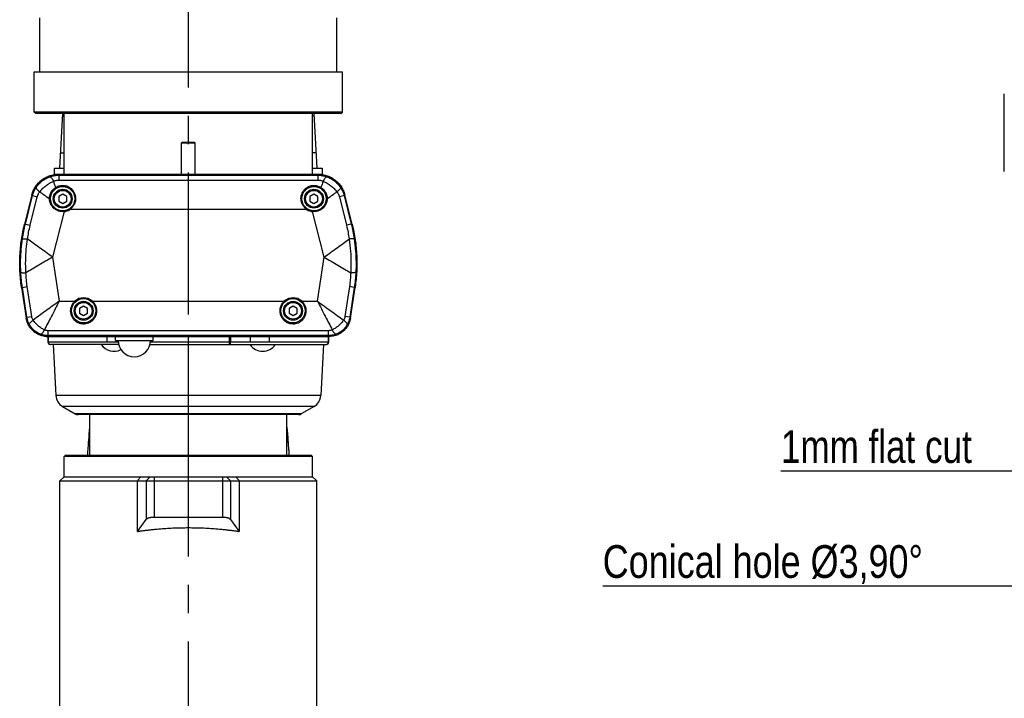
# Model space of a CAD drawing. Extents: x 0 to 2548, y 0 to 1800.
# Tile 21 of 29: x 1414 to 1779, y 784 to 1036. Entities that reach past the tile are written whole.
import ezdxf

# ---------------------------------------------------------------- set-up
doc = ezdxf.new("R2010")
doc.units = 0
doc.header["$LTSCALE"] = 140.166667
doc.linetypes.add('CENTER', pattern=[0.6, 0.375, -0.075, 0.075, -0.075])
doc.layers.add('91_NOTE', color=7, linetype='Continuous')
doc.layers.add('DEFAULT_1', color=7, linetype='CENTER')
doc.styles.get("Standard").update_dxf_attribs({"font": 'txt', "width": 0.8})

msp = doc.modelspace()

# ---------------------------------------------------------------- linework, layer by layer
at = {"color": 7, "linetype": 'Continuous'}
for p, q in [((1421.7485, 1016.5224), (1421.7485, 1036.5224)), ((1531.7485, 1016.5224), (1531.7485, 1036.5224)), ((1419.7485, 1001.5224), (1419.7485, 1016.5224)), ((1419.7485, 1016.5224), (1533.7485, 1016.5224)), ((1533.7485, 1001.5224), (1533.7485, 1016.5224)), ((1778.7551, 979.5484), (1778.7551, 1008.3618)), ((1420.2485, 1001.0224), (1419.7485, 1001.5224)), ((1533.7485, 1001.5224), (1419.7485, 1001.5224)), ((1533.2485, 1001.0224), (1420.2485, 1001.0224)), ((1429.2485, 980.8224), (1430.3071, 1001.0224)), ((1430.7485, 978.5224), (1430.7485, 1001.0224)), ((1522.7485, 978.5224), (1522.7485, 1001.0224)), ((1523.1898, 1001.0224), (1524.2485, 980.8224)), ((1533.2485, 1001.0224), (1533.7485, 1001.5224)), ((1474.5485, 990.5224), (1474.2485, 990.2224)), ((1474.2485, 978.5224), (1474.2485, 990.2224)), ((1474.2485, 990.2224), (1479.2485, 990.2224)), ((1474.5485, 990.5224), (1478.9485, 990.5224)), ((1478.9485, 990.5224), (1479.2485, 990.2224)), ((1479.2485, 978.5224), (1479.2485, 990.2224)), ((1429.5472, 986.5224), (1430.7485, 986.5224)), ((1523.9497, 986.5224), (1522.7485, 986.5224)), ((1427.2485, 978.5224), (1427.2485, 980.8224)), ((1427.2485, 980.8224), (1430.7485, 980.8224)), ((1522.7485, 980.8224), (1526.2485, 980.8224)), ((1526.2485, 980.8224), (1526.2485, 978.5224)), ((1428.4182, 978.5224), (1427.2485, 978.5224)), ((1428.775, 978.2285), (1428.5455, 978.5224)), ((1524.9514, 978.5224), (1428.5455, 978.5224)), ((1428.775, 978.2285), (1428.775, 976.4199)), ((1428.775, 978.2285), (1524.7219, 978.2285)), ((1524.9514, 978.5224), (1524.7219, 978.2285)), ((1524.7219, 978.2285), (1524.7219, 976.4199)), ((1526.2485, 978.5224), (1525.0787, 978.5224)), ((1428.775, 976.4199), (1524.7219, 976.4199)), ((1418.8574, 970.9581), (1416.1479, 960.1203)), ((1416.4473, 960.1059), (1419.0869, 970.6642)), ((1418.2019, 959.6672), (1420.8415, 970.2256)), ((1419.0869, 970.6642), (1418.8574, 970.9581)), ((1419.0869, 970.6642), (1420.8415, 970.2256)), ((1430.2485, 971.2424), (1428.7589, 970.3824)), ((1428.7589, 970.3824), (1428.7589, 968.6624)), ((1431.738, 970.3824), (1430.2485, 971.2424)), ((1431.738, 968.6624), (1431.738, 970.3824)), ((1523.2485, 971.2424), (1521.7589, 970.3824)), ((1521.7589, 970.3824), (1521.7589, 968.6624)), ((1524.738, 970.3824), (1523.2485, 971.2424)), ((1524.738, 968.6624), (1524.738, 970.3824)), ((1534.41, 970.6642), (1532.6555, 970.2256)), ((1532.6555, 970.2256), (1535.295, 959.6672)), ((1534.6395, 970.9581), (1534.41, 970.6642)), ((1534.41, 970.6642), (1537.0496, 960.1059)), ((1537.349, 960.1203), (1534.6395, 970.9581)), ((1428.7589, 968.6624), (1430.2485, 967.8024)), ((1430.2485, 967.8024), (1431.738, 968.6624)), ((1432.8524, 965.4901), (1432.6897, 965.7421)), ((1520.6445, 965.4901), (1520.8072, 965.7421)), ((1521.7589, 968.6624), (1523.2485, 967.8024)), ((1523.2485, 967.8024), (1524.738, 968.6624)), ((1430.7381, 964.7474), (1426.5223, 947.8842)), ((1430.7381, 964.7474), (1430.7075, 965.0459)), ((1520.6445, 965.4901), (1432.8524, 965.4901)), ((1522.7588, 964.7474), (1522.7894, 965.0459)), ((1526.9747, 947.8842), (1522.7588, 964.7474)), ((1416.4473, 960.1059), (1416.1479, 960.1203)), ((1416.4473, 960.1059), (1418.2019, 959.6672)), ((1537.0496, 960.1059), (1535.295, 959.6672)), ((1537.0496, 960.1059), (1537.349, 960.1203)), ((1426.5223, 947.8842), (1428.9717, 931.5547)), ((1524.5252, 931.5547), (1526.9747, 947.8842)), ((1415.0218, 936.6999), (1416.7279, 925.3263)), ((1415.3212, 936.6855), (1415.0218, 936.6999)), ((1415.3212, 936.6855), (1417.1098, 936.9537)), ((1416.981, 925.6203), (1415.3212, 936.6855)), ((1418.7696, 925.8886), (1417.1098, 936.9537)), ((1536.3871, 936.9537), (1534.7274, 925.8886)), ((1538.1757, 936.6855), (1536.3871, 936.9537)), ((1538.1757, 936.6855), (1536.5159, 925.6203)), ((1536.7691, 925.3263), (1538.4751, 936.6999)), ((1538.1757, 936.6855), (1538.4751, 936.6999)), ((1428.9717, 931.5547), (1434.7484, 931.5547)), ((1434.7484, 931.5547), (1434.9515, 931.3339)), ((1437.9985, 929.7424), (1436.5089, 928.8824)), ((1439.488, 928.8824), (1437.9985, 929.7424)), ((1441.2485, 931.5547), (1441.0454, 931.3339)), ((1441.2485, 931.5547), (1512.2484, 931.5547)), ((1512.2484, 931.5547), (1512.4515, 931.3339)), ((1515.4985, 929.7424), (1514.0089, 928.8824)), ((1516.988, 928.8824), (1515.4985, 929.7424)), ((1518.7485, 931.5547), (1518.5454, 931.3339)), ((1518.7485, 931.5547), (1524.5252, 931.5547)), ((1416.981, 925.6203), (1418.7696, 925.8886)), ((1436.5089, 928.8824), (1436.5089, 927.1624)), ((1436.5089, 927.1624), (1437.9985, 926.3024)), ((1437.9985, 926.3024), (1439.488, 927.1624)), ((1439.488, 927.1624), (1439.488, 928.8824)), ((1514.0089, 928.8824), (1514.0089, 927.1624)), ((1514.0089, 927.1624), (1515.4985, 926.3024)), ((1515.4985, 926.3024), (1516.988, 927.1624)), ((1516.988, 927.1624), (1516.988, 928.8824)), ((1536.5159, 925.6203), (1534.7274, 925.8886)), ((1416.981, 925.6203), (1416.7279, 925.3263)), ((1536.5159, 925.6203), (1536.7691, 925.3263)), ((1424.8817, 918.8163), (1424.6285, 918.5224)), ((1424.6285, 918.5224), (1528.8684, 918.5224)), ((1424.7485, 918.5224), (1424.7485, 916.5224)), ((1424.8817, 918.8163), (1424.8817, 920.6249)), ((1528.6153, 920.6249), (1424.8817, 920.6249)), ((1528.6153, 918.8163), (1424.8817, 918.8163)), ((1424.8913, 918.5224), (1424.8913, 916.5224)), ((1446.732, 916.5224), (1446.732, 918.5224)), ((1449.7485, 917.0224), (1449.7485, 918.5224)), ((1463.7485, 917.0224), (1463.7485, 918.5224)), ((1476.7485, 918.5224), (1476.7485, 889.5904)), ((1492.0455, 915.5224), (1492.0455, 918.5224)), ((1492.3026, 918.5224), (1492.3026, 916.5224)), ((1499.765, 916.5224), (1499.765, 918.5224)), ((1506.765, 916.5224), (1506.765, 918.5224)), ((1528.6056, 916.5224), (1528.6056, 918.5224)), ((1528.6153, 918.8163), (1528.6153, 920.6249)), ((1528.6153, 918.8163), (1528.8684, 918.5224)), ((1528.7485, 916.5224), (1528.7485, 918.5224)), ((1424.7485, 916.5224), (1450.7694, 916.5224)), ((1450.9393, 915.5224), (1425.7485, 915.5224)), ((1426.7485, 915.5224), (1427.7382, 896.6366)), ((1449.7485, 917.0224), (1463.7485, 917.0224)), ((1462.5576, 915.5224), (1527.7485, 915.5224)), ((1462.7275, 916.5224), (1528.7485, 916.5224)), ((1526.7485, 915.5224), (1525.7587, 896.6366)), ((1525.7587, 896.6366), (1427.7382, 896.6366)), ((1430.2314, 892.5682), (1434.9249, 889.8584)), ((1523.2656, 892.5682), (1430.2314, 892.5682)), ((1518.572, 889.8584), (1434.9249, 889.8584)), ((1517.572, 889.5904), (1435.9249, 889.5904)), ((1440.2485, 874.5224), (1440.2485, 889.5904)), ((1513.2485, 874.5224), (1513.2485, 889.5904)), ((1523.2656, 892.5682), (1518.572, 889.8584)), ((1431.2485, 874.5224), (1430.7485, 874.0224)), ((1430.7485, 866.5224), (1430.7485, 874.0224)), ((1522.7485, 874.0224), (1430.7485, 874.0224)), ((1431.2485, 874.5224), (1522.2485, 874.5224)), ((1522.2485, 874.5224), (1522.7485, 874.0224)), ((1522.7485, 866.5224), (1522.7485, 874.0224)), ((1430.7485, 866.5224), (1429.2485, 865.0224)), ((1429.2485, 664.0224), (1429.2485, 865.0224)), ((1429.2485, 865.0224), (1524.2485, 865.0224)), ((1430.7485, 866.5224), (1522.7485, 866.5224)), ((1457.8888, 846.2796), (1457.8888, 865.0224)), ((1462.6016, 866.5224), (1461.1527, 865.0224)), ((1461.1527, 865.0224), (1461.1527, 850.7131)), ((1464.0504, 866.5224), (1464.0504, 851.5224)), ((1489.4465, 866.5224), (1489.4465, 851.5224)), ((1490.8954, 866.5224), (1492.3443, 865.0224)), ((1492.3443, 865.0224), (1492.3443, 850.7131)), ((1495.6082, 865.0224), (1495.6082, 846.2796)), ((1522.7485, 866.5224), (1524.2485, 865.0224)), ((1524.2485, 664.0224), (1524.2485, 865.0224)), ((1457.8888, 846.2796), (1461.1527, 850.7131)), ((1464.0504, 851.5224), (1489.4465, 851.5224)), ((1492.3443, 850.7131), (1495.6082, 846.2796))]:
    msp.add_line(p, q, dxfattribs=at)
for centre, radius in [((1430.2485, 969.5224), 4.5), ((1430.2485, 969.5224), 3.5), ((1523.2485, 969.5224), 4.5), ((1523.2485, 969.5224), 3.5), ((1430.2485, 969.5224), 3.1), ((1523.2485, 969.5224), 3.1), ((1437.9985, 928.0224), 4.5), ((1437.9985, 928.0224), 3.5), ((1437.9985, 928.0224), 3.1), ((1515.4985, 928.0224), 4.5), ((1515.4985, 928.0224), 3.5), ((1515.4985, 928.0224), 3.1)]:
    msp.add_circle(centre, radius, dxfattribs=at)
for centre, radius, start, end in [((1428.5562, 968.5224), 10, 90, 90.23106), ((1524.9407, 968.5224), 10, 82.635695, 90), ((1428.5562, 968.5224), 10, 158.600133, 165.963757), ((1524.9407, 968.5224), 10, 14.036243, 14.271863), ((1430.2485, 969.5224), 4.8, 275.854703, 302.853654), ((1523.2485, 969.5224), 4.8, 237.146346, 264.145297), ((1474.3605, 945.5841), 60, 165.963757, 166.040449), ((1479.1365, 945.5841), 60, 13.958526, 14.036243), ((1474.3605, 945.5841), 60, 188.453885, 188.530766), ((1479.1365, 945.5841), 60, 351.469234, 351.546112), ((1437.9985, 928.0224), 4.8, 47.382668, 132.617332), ((1515.4985, 928.0224), 4.8, 47.382668, 132.617332), ((1424.638, 926.5224), 8, 188.530766, 188.775407), ((1528.859, 926.5224), 8, 343.576301, 351.469234), ((1424.638, 926.5224), 8, 262.107066, 270), ((1528.859, 926.5224), 8, 270, 270.244641), ((1425.7485, 916.5224), 1, 180, 270), ((1449.2485, 918.6904), 5.668, 213.981647, 296.758641), ((1456.7485, 917.0224), 6, 180, 0), ((1504.2485, 918.6904), 5.668, 213.981647, 326.018353), ((1527.7485, 916.5224), 1, 270, 0), ((1432.7314, 896.8983), 5, 183, 240), ((1520.7656, 896.8983), 5, 300, 357), ((1435.9249, 891.5904), 2, 240, 270), ((1517.572, 891.5904), 2, 270, 300)]:
    msp.add_arc(centre, radius, start, end, dxfattribs=at)
for points, start_tangent, end_tangent in [([(1430.2553, 1000.0343), (1430.2652, 1000.0495), (1430.2932, 1000.0638), (1430.3393, 1000.077), (1430.4032, 1000.0891), (1430.4847, 1000.1), (1430.5835, 1000.1097), (1430.6993, 1000.1182), (1430.7485, 1000.1212)], (0.05233596, 0.99862953), (0.99839341, 0.05666208)), ([(1523.2416, 1000.0343), (1523.2317, 1000.0495), (1523.2037, 1000.0638), (1523.1577, 1000.077), (1523.0938, 1000.0891), (1523.0122, 1000.1), (1522.9134, 1000.1097), (1522.7976, 1000.1182), (1522.7485, 1000.1212)], (-0.05233596, 0.99862953), (-0.99839341, 0.05666208)), ([(1419.2444, 972.1717), (1419.3637, 972.4633), (1420.1591, 973.9587), (1421.1737, 975.274), (1422.3714, 976.3863), (1423.7392, 977.2907), (1425.2503, 977.9637), (1426.8666, 978.3804), (1428.516, 978.5224)], (0.36384218, 0.93146061), (0.99999559, 0.00296911)), ([(1420.4226, 973.6874), (1421.4425, 974.9818), (1422.6501, 976.0905), (1424.0186, 976.9923), (1425.5181, 977.6658)], (0.55348898, 0.8328565), (0.94226056, 0.33488064)), ([(1425.5181, 977.6658), (1426.2083, 977.8826), (1426.8836, 978.0419), (1427.5396, 978.149), (1428.1717, 978.2093), (1428.775, 978.2285)], (0.9422473, 0.33491794), (0.99999963, 0.00086147)), ([(1425.5181, 977.6658), (1425.7678, 977.5598), (1426.0818, 977.2304), (1426.4409, 976.6976), (1426.8234, 975.994)], (0.99909782, 0.04246828), (0.44595129, -0.89505723)), ([(1428.516, 978.5224), (1428.5455, 978.5224)], (0.99999559, 0.00296911), (1, 0)), ([(1524.7219, 978.2285), (1525.2877, 978.2116), (1525.902, 978.1559), (1526.5592, 978.0525), (1527.2535, 977.8922), (1527.9788, 977.6658)], (0.99999963, -0.00086155), (0.94224342, -0.33492886)), ([(1524.9514, 978.5224), (1526.2227, 978.4412)], (1, 0), (0.99189272, -0.12707807)), ([(1526.2227, 978.4412), (1526.5354, 978.3962), (1528.1799, 977.9867), (1529.7025, 977.3208), (1531.0724, 976.4278), (1532.2817, 975.3191), (1533.3007, 974.0157), (1534.096, 972.5494), (1534.6321, 970.9876)], (0.99189272, -0.12707807), (0.24549231, -0.96939854)), ([(1527.9788, 977.6658), (1527.7292, 977.5598), (1527.4152, 977.2304), (1527.056, 976.6977), (1526.6736, 975.994)], (-0.9991006, 0.04240281), (-0.44595638, -0.8950547)), ([(1527.9788, 977.6658), (1529.4784, 976.9923), (1530.8468, 976.0905), (1532.0544, 974.9818), (1533.0743, 973.6874)], (0.94226058, -0.33488057), (0.55348882, -0.8328566)), ([(1419.0869, 970.6642), (1419.2415, 971.2121), (1419.4452, 971.796), (1419.7053, 972.4083), (1420.0287, 973.0414), (1420.4226, 973.6874)], (0.24337048, 0.9699334), (0.55345295, 0.83288044)), ([(1420.4226, 973.6874), (1420.4649, 973.4195), (1420.7084, 973.035), (1421.1381, 972.5574), (1421.7279, 972.0157)], (-0.28344699, -0.95898791), (0.76017182, -0.64972209)), ([(1421.7263, 972.0137), (1422.7879, 973.2594), (1424.0085, 974.3512), (1425.3637, 975.2697), (1426.8251, 975.9948)], (0.59509889, 0.80365248), (0.92397647, 0.38244932)), ([(1425.3569, 969.5476), (1425.4058, 970.1963), (1425.559, 970.8987), (1425.8474, 971.6453), (1426.2964, 972.3989), (1426.9238, 973.1139), (1427.7108, 973.7202)], (0.00868798, 0.99996226), (0.84865174, 0.52895201)), ([(1426.8251, 975.9947), (1427.2364, 976.1584), (1427.6408, 976.2792), (1428.034, 976.3602), (1428.4131, 976.4057), (1428.775, 976.4199)], (0.91158494, 0.41111177), (1, 0.00001251)), ([(1427.7108, 973.7202), (1427.2585, 974.8793), (1426.8251, 975.9947)], (-0.36351215, 0.93158946), (-0.36380057, 0.93147686)), ([(1427.7108, 973.7202), (1428.474, 974.1117), (1429.2212, 974.344), (1429.9473, 974.4473), (1430.651, 974.4397), (1431.3331, 974.3309), (1432.0015, 974.1203), (1432.6727, 973.7897), (1433.349, 973.3038), (1434, 972.6238), (1434.5526, 971.741), (1434.9235, 970.6884), (1435.0485, 969.5838)], (0.84521025, 0.53443393), (0.00023587, -0.99999997)), ([(1427.7108, 973.7202), (1427.7893, 973.6015), (1427.8499, 973.4818), (1427.8788, 973.3882), (1427.8694, 973.3421)], (0.59987316, -0.80009511), (-0.84859057, -0.52905014)), ([(1518.4485, 969.5838), (1518.5704, 970.6755), (1518.9326, 971.7166), (1519.4866, 972.6106), (1520.1602, 973.3144), (1520.8722, 973.8179), (1521.5817, 974.1537), (1522.2849, 974.3577), (1522.987, 974.4497), (1523.6873, 974.4365), (1524.3836, 974.3187), (1525.0808, 974.0879), (1525.7861, 973.7202)], (0.00020723, 0.99999998), (0.84520993, -0.53443444)), ([(1524.7219, 976.4199), (1525.0613, 976.4074), (1525.4298, 976.3655), (1525.8238, 976.2872), (1526.2395, 976.1656), (1526.6718, 975.9947)], (1, -0.00001268), (0.9115708, -0.41114314)), ([(1525.7861, 973.7202), (1525.7076, 973.6015), (1525.6471, 973.4818), (1525.6181, 973.3882), (1525.6275, 973.3421)], (-0.59989178, -0.80008115), (0.84895838, -0.52845971)), ([(1526.6718, 975.9947), (1526.2384, 974.8793), (1525.7861, 973.7202)], (-0.3638019, -0.93147634), (-0.36351117, -0.93158984)), ([(1525.7861, 973.7202), (1526.4834, 973.1963), (1527.0777, 972.5621), (1527.5569, 971.8278), (1527.8996, 971.0222), (1528.0822, 970.2567), (1528.1401, 969.5476)], (0.84865351, -0.52894917), (0.00874227, -0.99996179)), ([(1526.6718, 975.9948), (1528.1333, 975.2697), (1529.4885, 974.3512), (1530.7091, 973.2594), (1531.7706, 972.0137)], (0.9239765, -0.38244925), (0.59509923, -0.80365223)), ([(1533.0743, 973.6874), (1533.032, 973.4195), (1532.7886, 973.035), (1532.3588, 972.5573), (1531.769, 972.0156)], (0.28351373, -0.95896818), (-0.76017618, -0.649717)), ([(1533.0743, 973.6874), (1533.4509, 973.0725), (1533.7688, 972.4572), (1534.032, 971.8469), (1534.2444, 971.2473), (1534.41, 970.6642)], (0.55344308, -0.832887), (0.24337036, -0.96993343)), ([(1418.8574, 970.9581), (1419.2444, 972.1717)], (0.24253563, 0.9701425), (0.36384218, 0.93146061)), ([(1420.8415, 970.2256), (1420.9365, 970.5537), (1421.0671, 970.9018), (1421.2388, 971.2649), (1421.4572, 971.6378), (1421.7265, 972.0136)], (0.24254647, 0.97013979), (0.61995238, 0.78463944)), ([(1425.3572, 969.4401), (1423.4854, 970.7687), (1421.7265, 972.0136)], (-0.81548044, 0.57878463), (-0.81544065, 0.57884069)), ([(1425.3571, 969.4402), (1425.3567, 969.4941), (1425.3569, 969.5476)], (-0.01323321, 0.99991244), (0.00868621, 0.99996227)), ([(1425.3571, 969.4407), (1425.4965, 969.4447), (1425.6257, 969.4428), (1425.7491, 969.4288)], (0.99874128, 0.05015824), (0.16457869, -0.98636396)), ([(1430.7381, 964.7474), (1429.7358, 964.7519), (1428.757, 964.9579), (1427.8367, 965.3583), (1427.0145, 965.9387), (1426.3272, 966.6759), (1425.8081, 967.5366), (1425.4811, 968.4778), (1425.3572, 969.4401)], (-0.99528207, -0.09702375), (-0.02586223, 0.99966552)), ([(1425.7491, 969.4288), (1425.7495, 969.4242)], (0.1645787, -0.98636395), (0.02251982, -0.9997464)), ([(1435.0485, 969.5838), (1434.9955, 968.8617), (1434.8578, 968.2241), (1434.6623, 967.6687), (1434.4284, 967.1881), (1434.1718, 966.7763), (1433.9047, 966.4265), (1433.6354, 966.1307), (1433.3689, 965.881), (1433.1078, 965.6697), (1432.8524, 965.4901)], (-0.00003195, -1), (-0.83629093, -0.54828595)), ([(1520.6445, 965.4901), (1520.3072, 965.7328), (1519.9644, 966.0298), (1519.6206, 966.393), (1519.2851, 966.8349), (1518.9738, 967.3673), (1518.7093, 967.9993), (1518.5212, 968.7386), (1518.4485, 969.5838)], (-0.83628933, 0.54828838), (-0.00011642, 0.99999999)), ([(1528.1398, 969.4401), (1528.0118, 968.4603), (1527.6738, 967.505), (1527.1402, 966.6372), (1526.4357, 965.8984), (1525.5928, 965.3211), (1524.6506, 964.9303), (1523.6745, 964.7434), (1522.7588, 964.7474)], (-0.02579876, -0.99966716), (-0.99527457, 0.0971006)), ([(1527.7477, 969.4288), (1527.7473, 969.4242)], (-0.16124125, -0.98691502), (-0.01931061, -0.99981353)), ([(1528.1399, 969.4407), (1528.0004, 969.4447), (1527.8711, 969.4428), (1527.7477, 969.4288)], (-0.99873891, 0.05020551), (-0.16124125, -0.98691502)), ([(1531.7705, 972.0136), (1530.0115, 970.7687), (1528.1398, 969.4401)], (-0.81543998, -0.57884163), (-0.8154801, -0.57878511)), ([(1528.1401, 969.5476), (1528.1403, 969.4942), (1528.1398, 969.4402)], (0.00868592, -0.99996228), (-0.01323267, -0.99991244)), ([(1531.7705, 972.0136), (1532.0278, 971.656), (1532.2428, 971.2937), (1532.417, 970.9321), (1532.5535, 970.5747), (1532.6555, 970.2256)], (0.61992507, -0.78466102), (0.24254623, -0.97013985)), ([(1534.6321, 970.9876), (1534.6395, 970.9581)], (0.24549231, -0.96939854), (0.24253562, -0.9701425)), ([(1415.0124, 936.7632), (1414.4351, 942.5671), (1414.428, 948.465), (1415.0009, 954.3354), (1416.1325, 960.0583)], (-0.14728195, 0.98909455), (0.24150038, 0.97040073)), ([(1415.3606, 954.6642), (1415.8368, 957.3877), (1416.4473, 960.1059)], (0.14876762, 0.98887218), (0.24249644, 0.97015229)), ([(1416.1325, 960.0583), (1416.1479, 960.1203)], (0.24150038, 0.97040073), (0.24253563, 0.9701425)), ([(1417.2481, 954.5733), (1417.6473, 957.1263), (1418.2019, 959.6672)], (0.12504588, 0.99215096), (0.2425207, 0.97014623)), ([(1535.295, 959.6672), (1535.8496, 957.1264), (1536.2482, 954.5773)], (0.24252018, -0.97014636), (0.12504468, -0.99215111)), ([(1537.0496, 960.1059), (1537.6601, 957.3877), (1538.1363, 954.664)], (0.24249631, -0.97015233), (0.14876407, -0.98887272)), ([(1537.349, 960.1203), (1537.3647, 960.0573)], (0.24253563, -0.9701425), (0.24148316, -0.97040501)), ([(1537.3647, 960.0573), (1538.4959, 954.3364), (1539.0689, 948.4663), (1539.0619, 942.5681), (1538.4845, 936.7632)], (0.24148316, -0.97040501), (-0.147282, -0.98909454)), ([(1414.7616, 942.2065), (1414.6878, 946.7795), (1414.9143, 950.9241), (1415.3606, 954.6642)], (-0.05319504, 0.99858414), (0.14876645, 0.98887236)), ([(1415.3606, 954.6642), (1415.5324, 954.6956), (1415.921, 954.6903), (1416.504, 954.6488), (1417.2481, 954.5734)], (0.76805921, 0.64037883), (0.99375046, -0.11162447)), ([(1416.6493, 942.1116), (1416.5514, 946.6893), (1416.78, 950.8341), (1417.2481, 954.5733)], (-0.06150855, 0.99810656), (0.15697914, 0.98760192)), ([(1426.5223, 947.8842), (1424.0754, 949.6445), (1421.6748, 951.3781), (1419.3795, 953.0338), (1417.2481, 954.5733)], (-0.82386581, 0.56678491), (-0.81208761, 0.58353553)), ([(1526.9747, 947.8842), (1529.4219, 949.6448), (1531.8229, 951.3786), (1534.1185, 953.0345), (1536.2482, 954.5773)], (0.82386581, 0.56678491), (0.81197186, 0.58369658)), ([(1536.2483, 954.5774), (1536.7849, 950.0301), (1536.955, 945.8826), (1536.8478, 942.1157)], (0.15698408, -0.98760113), (-0.06150356, -0.99810686)), ([(1538.1363, 954.664), (1537.9645, 954.6954), (1537.576, 954.6901), (1536.9929, 954.6486), (1536.2489, 954.5732)], (-0.7681342, 0.64028888), (-0.99375104, -0.11161928)), ([(1538.1363, 954.664), (1538.6486, 950.1192), (1538.8208, 945.972), (1538.7353, 942.2063)], (0.14875474, -0.98887412), (-0.05320687, -0.99858351)), ([(1426.5223, 947.8842), (1423.9174, 946.3665), (1421.3612, 944.871), (1418.9172, 943.443), (1416.6494, 942.1116)], (-0.87444321, -0.4851279), (-0.86422664, -0.50310268)), ([(1526.9747, 947.8842), (1529.5791, 946.3668), (1532.135, 944.8715), (1534.5785, 943.4436), (1536.8478, 942.1157)], (0.87444321, -0.4851279), (0.86432641, -0.50293126)), ([(1415.3212, 936.6855), (1414.9744, 939.4496), (1414.7616, 942.2065)], (-0.14830037, 0.98894236), (-0.05320447, 0.99858364)), ([(1414.7616, 942.2065), (1414.9296, 942.1588), (1415.3169, 942.1267), (1415.9013, 942.1121), (1416.6491, 942.1158)], (0.70316092, -0.71103075), (0.99987576, 0.015763)), ([(1417.1098, 936.9537), (1416.8016, 939.5361), (1416.6494, 942.1116)], (-0.14832471, 0.98893871), (-0.02927996, 0.99957125)), ([(1536.8478, 942.1157), (1536.6954, 939.5363), (1536.3871, 936.9537)], (-0.02928118, -0.99957121), (-0.14832524, -0.98893864)), ([(1538.7353, 942.2063), (1538.5673, 942.1586), (1538.18, 942.1265), (1537.5957, 942.1119), (1536.8478, 942.1156)], (-0.70307772, -0.71111301), (-0.99987567, 0.01576822)), ([(1538.7353, 942.2063), (1538.5226, 939.4499), (1538.1757, 936.6855)], (-0.05320805, -0.99858345), (-0.14830051, -0.98894234)), ([(1415.0218, 936.6999), (1415.0124, 936.7632)], (-0.14834045, 0.98893635), (-0.14728195, 0.98909455)), ([(1538.4845, 936.7632), (1538.4751, 936.6999)], (-0.147282, -0.98909454), (-0.14834045, -0.98893635)), ([(1428.9717, 931.5547), (1426.4106, 929.7035), (1423.9001, 927.8893), (1421.5088, 926.161), (1419.297, 924.5642)], (-0.8096784, -0.58687383), (-0.81043976, -0.58582198)), ([(1428.9717, 931.5547), (1427.5209, 928.7473), (1426.0992, 925.9954), (1424.7447, 923.3742), (1423.4945, 920.9496)], (-0.4602728, -0.88777753), (-0.45915477, -0.88835629)), ([(1433.1985, 927.9686), (1433.27, 928.8066), (1433.4589, 929.5518), (1433.7533, 930.243), (1434.1707, 930.909), (1434.7484, 931.5547)], (0.00011517, 0.99999999), (0.73067813, 0.68272211)), ([(1441.2485, 931.5547), (1441.7381, 931.0236), (1442.1123, 930.4794), (1442.3972, 929.9191), (1442.6078, 929.3283), (1442.7463, 928.6852), (1442.7985, 927.9686)], (0.73074496, -0.68265057), (0.00008083, -1)), ([(1510.6985, 927.9686), (1510.77, 928.8066), (1510.9589, 929.5518), (1511.2533, 930.243), (1511.6707, 930.909), (1512.2484, 931.5547)], (0.00011517, 0.99999999), (0.73067813, 0.68272211)), ([(1518.7485, 931.5547), (1519.2381, 931.0236), (1519.6123, 930.4794), (1519.8972, 929.9191), (1520.1078, 929.3283), (1520.2463, 928.6852), (1520.2985, 927.9686)], (0.73074496, -0.68265057), (0.00008083, -1)), ([(1524.5252, 931.5547), (1525.976, 928.7473), (1527.3977, 925.9955), (1528.7522, 923.3742), (1530.0032, 920.95)], (0.4602728, -0.88777753), (0.45911965, -0.88837444)), ([(1524.5252, 931.5547), (1527.0864, 929.7035), (1529.5969, 927.8893), (1531.9882, 926.1609), (1534.2005, 924.5649)], (0.8096784, -0.58687383), (0.8104166, -0.58585402)), ([(1419.297, 924.5642), (1419.0404, 925.0075), (1418.8669, 925.4551), (1418.7696, 925.8886)], (-0.56646427, 0.8240863), (-0.14858657, 0.9888994)), ([(1442.7985, 927.9686), (1442.6666, 926.8343), (1442.2715, 925.7487), (1441.6358, 924.7888), (1440.8018, 924.013), (1439.8402, 923.4685), (1438.8449, 923.1719), (1437.879, 923.097), (1436.959, 923.2111), (1436.0765, 923.5032), (1435.1892, 924.0173), (1434.3632, 924.7864), (1433.7256, 925.7483), (1433.3301, 926.8352), (1433.1985, 927.9686)], (-0.00021767, -0.99999998), (-0.00024844, 0.99999997)), ([(1520.2985, 927.9686), (1520.1666, 926.8343), (1519.7715, 925.7487), (1519.1358, 924.7888), (1518.3018, 924.013), (1517.3402, 923.4685), (1516.3449, 923.1719), (1515.379, 923.097), (1514.459, 923.2111), (1513.5765, 923.5032), (1512.6892, 924.0173), (1511.8632, 924.7864), (1511.2256, 925.7483), (1510.8301, 926.8352), (1510.6985, 927.9686)], (-0.00021767, -0.99999998), (-0.00024844, 0.99999997)), ([(1534.7274, 925.8886), (1534.6693, 925.5976), (1534.5855, 925.3187), (1534.4779, 925.0531), (1534.3486, 924.8011), (1534.2005, 924.5649)], (-0.1483615, -0.9889332), (-0.56644125, -0.82410212)), ([(1416.7316, 925.302), (1416.7279, 925.3263)], (-0.15140181, 0.9884723), (-0.14834045, 0.98893635)), ([(1423.5392, 918.5969), (1423.27, 918.6386), (1421.8699, 919.0131), (1420.5829, 919.6214), (1419.4405, 920.4347), (1418.4558, 921.4382), (1417.6562, 922.6099), (1417.0719, 923.9182), (1416.7316, 925.302)], (-0.99069986, 0.13606536), (-0.15140181, 0.9884723)), ([(1417.9032, 922.9439), (1417.4667, 923.8484), (1417.1633, 924.7509), (1416.981, 925.6203)], (-0.49153531, 0.87085765), (-0.14966029, 0.98873748)), ([(1417.9031, 922.9439), (1417.9579, 923.2222), (1418.2212, 923.6009), (1418.677, 924.0571), (1419.2976, 924.5631)], (-0.22661263, 0.97398497), (0.79871617, 0.60170797)), ([(1422.0981, 919.3313), (1420.8256, 919.9491), (1419.6838, 920.773), (1418.7006, 921.7799), (1417.9032, 922.9439)], (-0.93410718, 0.35699268), (-0.49151018, 0.87087183)), ([(1423.4944, 920.9494), (1422.2765, 921.6345), (1421.1537, 922.4802), (1420.1518, 923.465), (1419.2968, 924.5641)], (-0.90279626, 0.4300685), (-0.55934704, 0.82893358)), ([(1536.5338, 924.2601), (1536.4526, 924), (1535.8745, 922.671), (1535.0821, 921.4885), (1534.1083, 920.4794), (1532.9698, 919.6544), (1531.6925, 919.0375), (1530.312, 918.6537), (1528.8931, 918.5224)], (-0.28152085, -0.95955511), (-0.99999521, -0.00309632)), ([(1534.2007, 924.5648), (1533.3425, 923.462), (1532.3396, 922.4771), (1531.217, 921.6324), (1530.0033, 920.9499)], (-0.55923158, -0.82901148), (-0.90273635, -0.43019424)), ([(1535.5938, 922.9439), (1534.794, 921.7771), (1533.8099, 920.7701), (1532.6683, 919.9473), (1531.3989, 919.3313)], (-0.49160892, -0.87081609), (-0.93414766, -0.35688676)), ([(1535.5938, 922.9439), (1535.539, 923.2222), (1535.2757, 923.6009), (1534.82, 924.0571), (1534.1993, 924.563)], (0.22658567, 0.97399124), (-0.79870743, 0.60171958)), ([(1536.5159, 925.6203), (1536.4051, 925.0375), (1536.2543, 924.4768), (1536.0668, 923.9402), (1535.8457, 923.4291), (1535.5938, 922.9439)], (-0.1495179, -0.98875902), (-0.49155408, -0.87084705)), ([(1536.7691, 925.3263), (1536.5338, 924.2601)], (-0.14834045, -0.98893635), (-0.28152085, -0.95955511)), ([(1422.0981, 919.3313), (1422.3652, 919.4267), (1422.7007, 919.7433), (1423.0842, 920.2617), (1423.4925, 920.9504)], (0.99682716, -0.07959651), (0.47658174, 0.87913016)), ([(1424.8817, 918.8163), (1424.2889, 918.8394), (1423.712, 918.9054), (1423.1536, 919.0113), (1422.6153, 919.1541), (1422.0981, 919.3313)], (-0.99999929, 0.00119073), (-0.93412966, 0.35693385)), ([(1424.8817, 920.6249), (1424.5853, 920.6392), (1424.2971, 920.6807), (1424.0184, 920.7477), (1423.75, 920.8382), (1423.4945, 920.9496)], (-1, 0.00002128), (-0.8990107, 0.43792666)), ([(1424.6285, 918.5224), (1423.5392, 918.5969)], (-1, 0), (-0.99069986, 0.13606536)), ([(1530.0032, 920.95), (1529.5267, 920.7621), (1529.0584, 920.6569), (1528.6153, 920.6249)], (-0.89899847, -0.43795177), (-0.99999997, -0.00024888)), ([(1531.3989, 919.3313), (1530.4396, 919.0338), (1529.5021, 918.8677), (1528.6153, 918.8163)], (-0.93413735, -0.35691372), (-0.99999911, -0.00133473)), ([(1528.8931, 918.5224), (1528.8684, 918.5224)], (-0.99999521, -0.00309632), (-1, 0)), ([(1531.3989, 919.3312), (1531.1317, 919.4267), (1530.7962, 919.7432), (1530.4127, 920.2617), (1530.0044, 920.9505)], (-0.99682496, -0.07962409), (-0.47656897, 0.87913709)), ([(1424.8913, 916.5224), (1424.895, 916.4301), (1424.9059, 916.3387), (1424.924, 916.2487), (1424.9492, 916.1612), (1424.9812, 916.0767), (1425.0197, 915.996), (1425.0644, 915.9198), (1425.115, 915.8487), (1425.171, 915.7834), (1425.2319, 915.7244), (1425.2972, 915.6722), (1425.3664, 915.6272), (1425.4388, 915.5899), (1425.5139, 915.5606), (1425.591, 915.5394), (1425.6694, 915.5267), (1425.7485, 915.5224)], (0, -1), (1, 0)), ([(1492.3026, 916.5224), (1492.3015, 916.4301), (1492.2979, 916.3387), (1492.2927, 916.2487), (1492.2852, 916.1612), (1492.2757, 916.0767), (1492.2641, 915.9959), (1492.2507, 915.9197), (1492.2355, 915.8487), (1492.2188, 915.7834), (1492.2005, 915.7244), (1492.1809, 915.6722), (1492.1601, 915.6272), (1492.1384, 915.5899), (1492.1159, 915.5606), (1492.0928, 915.5394), (1492.0693, 915.5267), (1492.0455, 915.5224)], (0, -1), (-1, 0)), ([(1527.7485, 915.5224), (1527.8276, 915.5267), (1527.906, 915.5394), (1527.983, 915.5606), (1528.0581, 915.5899), (1528.1305, 915.6272), (1528.1997, 915.6722), (1528.265, 915.7244), (1528.3259, 915.7834), (1528.3819, 915.8487), (1528.4325, 915.9198), (1528.4772, 915.996), (1528.5158, 916.0767), (1528.5477, 916.1612), (1528.5729, 916.2487), (1528.591, 916.3387), (1528.6019, 916.4301), (1528.6056, 916.5224)], (1, 0), (0, 1)), ([(1439.5155, 874.5224), (1439.901, 880.041), (1440.2483, 884.9095)], (0.06888989, 0.99762427), (0.0718576, 0.9974149)), ([(1513.2486, 884.9031), (1513.5954, 880.041), (1513.9809, 874.5224)], (0.07185011, -0.99741544), (0.06888421, -0.99762466)), ([(1513.2489, 884.9019), (1513.9812, 874.5224)], (0.07185259, -0.99741526), (0.06888705, -0.99762447)), ([(1459.1481, 866.5224), (1458.7369, 866.0321), (1458.3172, 865.5322), (1457.8888, 865.0224)], (-0.64241839, -0.7663541), (-0.64354659, -0.76540694)), ([(1495.6082, 865.0224), (1495.1798, 865.5322), (1494.7601, 866.0321), (1494.3488, 866.5224)], (-0.64354659, 0.76540694), (-0.64241839, 0.7663541)), ([(1464.0504, 851.5224), (1463.8851, 851.5207), (1463.7202, 851.5158), (1463.5562, 851.5075), (1463.3934, 851.4959), (1463.2323, 851.481), (1463.0733, 851.4629), (1462.9169, 851.4415), (1462.7636, 851.4168), (1462.6137, 851.389), (1462.4679, 851.3581), (1462.3265, 851.3241), (1462.19, 851.2871), (1462.059, 851.2471), (1461.9339, 851.2043), (1461.8152, 851.1588), (1461.7034, 851.1106), (1461.599, 851.0599), (1461.5025, 851.0069), (1461.4143, 850.9517), (1461.3349, 850.8946), (1461.2645, 850.8356), (1461.2037, 850.775), (1461.1527, 850.7131)], (-1, 0), (-0.59285568, -0.80530872)), ([(1492.3443, 850.7131), (1492.2932, 850.775), (1492.2324, 850.8356), (1492.1621, 850.8946), (1492.0826, 850.9517), (1491.9944, 851.0069), (1491.8979, 851.0599), (1491.7935, 851.1106), (1491.6817, 851.1588), (1491.5631, 851.2043), (1491.438, 851.2471), (1491.3069, 851.2871), (1491.1705, 851.3241), (1491.0291, 851.3581), (1490.8832, 851.389), (1490.7333, 851.4168), (1490.58, 851.4415), (1490.4236, 851.4629), (1490.2647, 851.481), (1490.1036, 851.4959), (1489.9408, 851.5075), (1489.7767, 851.5158), (1489.6118, 851.5207), (1489.4465, 851.5224)], (-0.59285568, 0.80530872), (-1, 0)), ([(1457.8888, 846.2796), (1459.0915, 846.4619), (1460.3057, 846.6318), (1461.5304, 846.7894), (1462.7649, 846.9346), (1464.0082, 847.0672), (1465.2595, 847.1874), (1466.518, 847.295), (1467.7829, 847.39), (1469.0534, 847.4723), (1470.3287, 847.5421), (1471.6079, 847.5992), (1472.8903, 847.6436), (1474.175, 847.6753), (1475.4614, 847.6944), (1476.7485, 847.7007), (1478.0356, 847.6944), (1479.3219, 847.6753), (1480.6067, 847.6436), (1481.889, 847.5992), (1483.1683, 847.5421), (1484.4435, 847.4723), (1485.714, 847.39), (1486.9789, 847.295), (1488.2374, 847.1874), (1489.4888, 847.0672), (1490.7321, 846.9346), (1491.9665, 846.7894), (1493.1912, 846.6318), (1494.4054, 846.4619), (1495.6082, 846.2796)], (0.98782963, 0.15553978), (0.98782963, -0.15553978))]:
    msp.add_spline(points, degree=3, dxfattribs=dict(at, start_tangent=start_tangent, end_tangent=end_tangent))
at = {"layer": '91_NOTE', "color": 2, "linetype": 'Continuous'}
for p, q in [((1812.4557, 868.6396), (1696.0921, 868.6396)), ((1819.2103, 826.0678), (1630.1194, 826.0678))]:
    msp.add_line(p, q, dxfattribs=at)
at = {"layer": 'DEFAULT_1', "color": 7, "linetype": 'CENTER'}
for p, q in [((1476.7485, 1231.5224), (1476.7485, 918.5224)), ((1476.7485, 889.5904), (1476.7485, 578.2018))]:
    msp.add_line(p, q, dxfattribs=at)

# ---------------------------------------------------------------- texts
at = {"layer": '91_NOTE', "color": 2, "linetype": 'Continuous'}
for s, width, p in [('1mm flat cut', 0.8, (1696.0921, 871.6699)), ('Conical hole %%c3,90%%d', 0.821053, (1630.1194, 829.0981))]:
    msp.add_text(s, height=12.121212, dxfattribs=dict(at, width=width)).set_placement(p)

doc.saveas('drawing.dxf')
